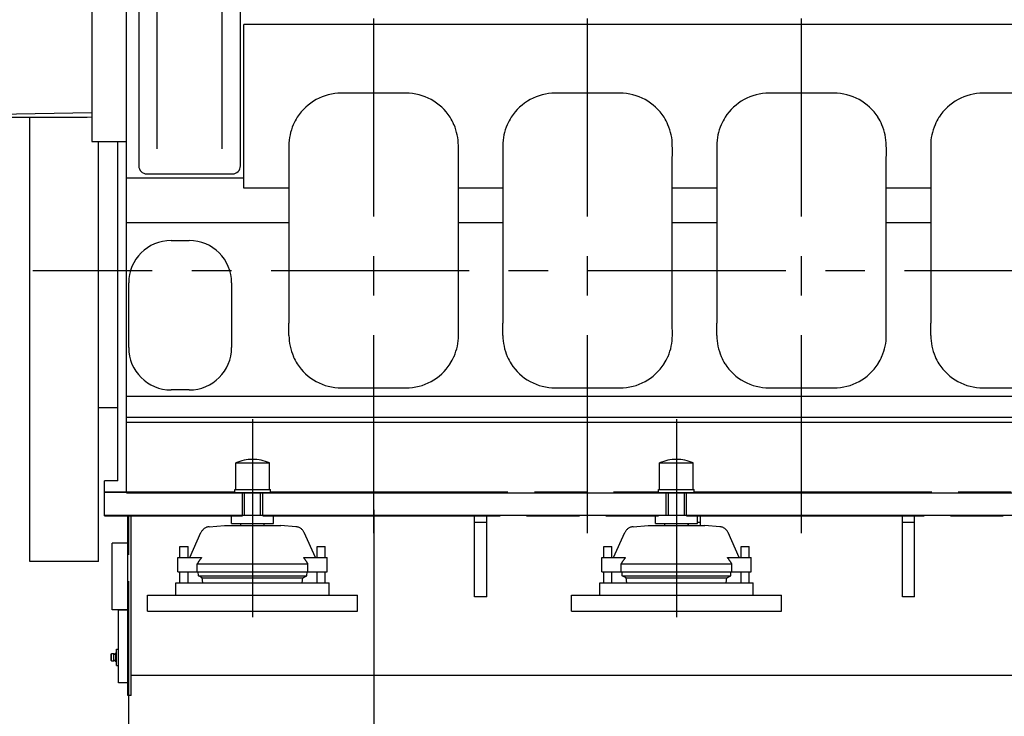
# Model space of a CAD drawing. Header units: millimetres. Extents: x 0 to 1189, y 0 to 841.
# Tile 3 of 77: x 146 to 268, y 95 to 181. Entities that reach past the tile are written whole.
import ezdxf
from ezdxf.enums import TextEntityAlignment as Align

# ---------------------------------------------------------------- set-up
doc = ezdxf.new("R2010")
doc.units = ezdxf.units.MM
doc.header["$LTSCALE"] = 65.395
doc.linetypes.add('CENTER', pattern=[0.6, 0.375, -0.075, 0.075, -0.075])
doc.linetypes.add('PHANTOM', pattern=[0.8, 0.45, -0.05, 0.1, -0.05, 0.1, -0.05])
doc.layers.get('0').update_dxf_attribs({"linetype": 'CONTINUOUS'})
for name, color, linetype in [('1907_040000_TLKS_KS_V_ABL298', 7, 'CONTINUOUS'), ('1907_041000_TLKS_KS_V_ABL318', 7, 'CONTINUOUS'), ('1907_042000_TLKS_KS_TL_V_ABL299', 7, 'CONTINUOUS'), ('1907_723600_01_SIMPLE1_T1_X_PBL308', 7, 'CONTINUOUS'), ('1907_723600_01_SIMPLE1_T2_X_PBL309', 7, 'CONTINUOUS'), ('1907_723600_01_SIMPLE1_X_ABL307', 7, 'CONTINUOUS'), ('1907_724700_04_SIMPLE1_B_ABL300', 7, 'CONTINUOUS'), ('1907_724700_04_SIMPLE1_T1_B_PBL301', 7, 'CONTINUOUS'), ('1907_725700_05_SIMPLE1_T1_X_PBL317', 7, 'CONTINUOUS'), ('1907_725700_05_SIMPLE1_X_ABL316', 7, 'CONTINUOUS'), ('1907_731000_02_SIMPLE1_D_ABL319', 7, 'CONTINUOUS'), ('1907_731000_02_SIMPLE1_T1_D_PBL320', 7, 'CONTINUOUS'), ('1907_734000_04_SIMPLE1_C_ABL324', 7, 'CONTINUOUS'), ('1907_734000_04_SIMPLE1_T1_C_PBL325', 7, 'CONTINUOUS'), ('1937_000000_TLKS_MARKETING_ABL297', 7, 'CONTINUOUS'), ('1937_030000_TLKS_V_ABL303', 7, 'CONTINUOUS'), ('1937_100000_TLKS_V_ABL310', 7, 'CONTINUOUS'), ('1937_111000_12_SIMPLE1_D_ABL329', 7, 'CONTINUOUS'), ('1937_111000_12_SIMPLE1_T1_D_PBL330', 7, 'CONTINUOUS'), ('1937_111200_08_SIMPLE1_T10_X_PBL332', 7, 'CONTINUOUS'), ('1937_111200_08_SIMPLE1_T12_X_PBL343', 7, 'CONTINUOUS'), ('1937_111200_08_SIMPLE1_T12_X_PBL370', 7, 'CONTINUOUS'), ('1937_111200_08_SIMPLE1_T12_X_PBL371', 7, 'CONTINUOUS'), ('1937_111200_08_SIMPLE1_T12_X_PBL372', 7, 'CONTINUOUS'), ('1937_111200_08_SIMPLE1_T1_X_PBL333', 7, 'CONTINUOUS'), ('1937_111200_08_SIMPLE1_X_ABL331', 7, 'CONTINUOUS'), ('1937_122000_06_SIMPLE1_A_ABL322', 7, 'CONTINUOUS'), ('1937_122000_06_SIMPLE1_T1_A_PBL323', 7, 'CONTINUOUS'), ('1937_151200_02_SIMPLE1_T2_X_PBL321', 7, 'CONTINUOUS'), ('1937_151200_02_SIMPLE1_T2_X_PBL342', 7, 'CONTINUOUS'), ('1937_151200_02_SIMPLE1_T3_X_PBL312', 7, 'CONTINUOUS'), ('1937_151200_02_SIMPLE1_X_ABL311', 7, 'CONTINUOUS'), ('1937_200000_TLKS_V_ABL344', 7, 'CONTINUOUS'), ('1937_252000_05_SIMPLE1_T1_X_PBL359', 7, 'CONTINUOUS'), ('1937_252000_05_SIMPLE1_X_ABL358', 7, 'CONTINUOUS'), ('right_6_VBL296', 7, 'CONTINUOUS')]:
    doc.layers.add(name, color=color, linetype=linetype)
doc.styles.get("Standard").update_dxf_attribs({"font": 'txt', "width": 0.6})
doc.dimstyles.new('DIMSTYLE_1', dxfattribs={"dimtxt": 3.5, "dimasz": 3.5, "dimexe": 1.8, "dimexo": 0, "dimgap": 0.875, "dimtad": 1, "dimlfac": 20, "dimdsep": 46, "dimtxsty": 'Standard', "dimblk": '_FILLED', "dimblk1": '_FILLED', "dimblk2": '_FILLED', "dimcen": 0.09, "dimadec": 0, "dimazin": 0, "dimtp": 2, "dimtm": 2, "dimtfac": 1, "dimtofl": 0, "dimtmove": 0, "dimatfit": 3, "dimldrblk": '_FILLED', "dimfxl": 1, "dimtolj": 1, "dimarcsym": 0})

# ---------------------------------------------------------------- blocks, each defined once
blk = doc.blocks.new('_FILLED')
at = {"color": 0, "linetype": 'ByBlock'}
blk.add_solid([(0, 0), (-1, 0.167), (-1, -0.167)], dxfattribs=at)
blk = doc.blocks.new('*D7')
at = {"color": 2, "linetype": 'Continuous'}
for p, q in [((399.2, 133.3), (399.2, 68.6)), ((190, 120.4), (190, 68.6)), ((190, 70.4), (294.6, 70.4)), ((399.2, 70.4), (294.6, 70.4))]:
    blk.add_line(p, q, dxfattribs=at)
at = {"color": 2, "linetype": 'Continuous', "xscale": 3.5, "yscale": 3.5, "zscale": 3.5, "rotation": 180}
blk.add_blockref('_FILLED', (190, 70.4), dxfattribs=at)
at = {"color": 2, "linetype": 'Continuous', "xscale": 3.5, "yscale": 3.5, "zscale": 3.5}
blk.add_blockref('_FILLED', (399.2, 70.4), dxfattribs=at)
at = {"color": 2, "linetype": 'Continuous', "width": 0.636905}
blk.add_text('4184', height=3.5, dxfattribs=at).set_placement((294.6, 71.28), align=Align.CENTER)
blk = doc.blocks.new('1907_724700_04_SIMPLE1_T1_B_PBL301', base_point=(116.69, 231.28))
at = {"layer": '1907_724700_04_SIMPLE1_T1_B_PBL301', "color": 7, "linetype": 'Continuous'}
for p, q in [((128.64, 272.52), (123.98, 271.27)), ((131.34, 270.96), (128.64, 272.52)), ((120.38, 270.31), (114.79, 268.81)), ((114.79, 268.81), (111.96, 263.91)), ((144.52, 263.35), (140.21, 265.84)), ((144.52, 258.59), (144.52, 263.35)), ((110.04, 260.58), (104.27, 250.59)), ((98.04, 245), (102.02, 251.89)), ((102.02, 251.89), (104.27, 250.59)), ((104.27, 250.59), (104.39, 250.48)), ((104.4, 250.51), (104.39, 250.48)), ((104.4, 250.51), (109.19, 247.74)), ((102.72, 242.3), (106.7, 249.18)), ((98.4, 244.67), (89.01, 228.4)), ((98.04, 245), (114.02, 235.78)), ((98.62, 244.67), (98.4, 244.67)), ((109.34, 238.48), (111.69, 242.55)), ((114.02, 235.78), (115.55, 238.43)), ((109.3, 228.4), (113.53, 235.72)), ((113.53, 236.06), (113.53, 235.72)), ((91.04, 231.92), (111.33, 231.92)), ((88.85, 228.1), (88.85, 228.4)), ((88.85, 228.4), (89.01, 228.4)), ((109.3, 228.12), (88.85, 228.12)), ((109.3, 228.1), (88.85, 228.1)), ((88.92, 214.8), (88.92, 228.1)), ((109.22, 220.68), (109.22, 228.1)), ((109.3, 228.4), (109.3, 228.1)), ((112.72, 220.68), (88.92, 220.68)), ((102.58, 220.58), (102.58, 190.04)), ((102.58, 220.58), (112.72, 220.58)), ((103.94, 220.58), (103.94, 190.04)), ((105.19, 220.58), (105.19, 190.04)), ((110.26, 220.58), (110.26, 190.04)), ((111.51, 220.58), (111.51, 190.04)), ((112.72, 220.58), (112.72, 190.04)), ((113.06, 219.93), (113.02, 220.38)), ((88.92, 214.8), (102.58, 191.16)), ((112.72, 190.04), (102.58, 190.04))]:
    blk.add_line(p, q, dxfattribs=at)
for centre, radius, start, end in [((112.72, 220.38), 0.294, 358.9309, 90), ((112.81, 219.9), 0.25, 250.1217, 5)]:
    blk.add_arc(centre, radius, start, end, dxfattribs=at)
blk = doc.blocks.new('1907_724700_04_SIMPLE1_B_ABL300', base_point=(116.69, 231.28))
at = {"layer": '1907_724700_04_SIMPLE1_T1_B_PBL301'}
blk.add_blockref('1907_724700_04_SIMPLE1_T1_B_PBL301', (116.69, 231.28), dxfattribs=at)
blk = doc.blocks.new('1907_723600_01_SIMPLE1_T1_X_PBL308', base_point=(139.28, 195.25))
at = {"layer": '1907_723600_01_SIMPLE1_T1_X_PBL308', "color": 7, "linetype": 'Continuous'}
for p, q in [((113.15, 223.5), (113.15, 224.5)), ((113.15, 224.5), (113.4, 224.5)), ((113.36, 219.53), (113.6, 224.5)), ((113.6, 224.5), (119.1, 224.5)), ((119.46, 219.65), (119.1, 224.5)), ((121.4, 224.1), (121.4, 224.5)), ((136.73, 221.35), (136.73, 224.5)), ((136.73, 224.5), (146.83, 224.5)), ((146.83, 220.1), (146.83, 224.5)), ((150.41, 224.1), (150.45, 224.45)), ((150.45, 224.1), (150.45, 224.5)), ((150.45, 224.5), (158.4, 224.5)), ((151.9, 224.1), (151.9, 224.5)), ((153.4, 219.5), (153.4, 224.5)), ((156.65, 219.5), (156.65, 224.5)), ((158.4, 218.75), (158.4, 224.5)), ((158.9, 218.75), (158.9, 224.5)), ((158.9, 224.5), (160.9, 224.5)), ((160.9, 218.75), (160.9, 224.5)), ((113.15, 223.5), (113.55, 223.5)), ((119.13, 224.1), (136.73, 224.1)), ((146.83, 224.1), (153.4, 224.1)), ((121.4, 221.99), (121.09, 204.25)), ((124.38, 221.99), (121.4, 221.99)), ((124.71, 209.49), (124.38, 221.99)), ((161.95, 218.75), (161.95, 222.85)), ((113.15, 184.62), (113.15, 219.59)), ((113.37, 219.59), (113.15, 219.59)), ((121.37, 220.08), (120.71, 219.94)), ((120.71, 219.94), (120.71, 187.35)), ((138.89, 220.75), (138.69, 209.35)), ((141.91, 220.75), (138.89, 220.75)), ((142.2, 204.25), (141.91, 220.75)), ((145.23, 190.5), (145.23, 220.41)), ((113.15, 219.5), (118.86, 219.5)), ((118.97, 219.53), (113.36, 219.53)), ((118.78, 219.5), (118.78, 209.79)), ((149.44, 219.5), (158.1, 219.5)), ((158.1, 216.15), (158.1, 219.5)), ((158.1, 218.75), (165.4, 218.75)), ((165.4, 218.75), (165.4, 216.75)), ((130.38, 217.74), (130.29, 212.84)), ((133.01, 212.84), (132.92, 217.74)), ((159.4, 216.15), (146.72, 216.15)), ((145.57, 214.15), (145.57, 204.76)), ((118.84, 205.17), (118.78, 209.79)), ((118.95, 202.77), (118.97, 204.7)), ((121.07, 204.25), (121.37, 189.08)), ((124.73, 204.25), (121.07, 204.25)), ((124.46, 190.41), (124.73, 204.25)), ((128.52, 204.25), (128.65, 196.82)), ((134.78, 204.25), (128.52, 204.25)), ((134.65, 196.82), (134.78, 204.25)), ((138.59, 204.25), (138.84, 190.41)), ((142.21, 204.25), (138.59, 204.25)), ((141.93, 189.08), (142.21, 204.25)), ((158.4, 204.76), (145.57, 204.76)), ((158.1, 187.68), (158.1, 204.76)), ((118.84, 202.35), (118.78, 196.5)), ((118.78, 196.5), (118.78, 187.35)), ((128.65, 196.82), (129.55, 190.41)), ((133.75, 190.41), (134.65, 196.82)), ((140.46, 190.41), (122.84, 190.41)), ((138.84, 190.5), (133.76, 190.5)), ((145.23, 190.5), (141.96, 190.5)), ((145.19, 187.35), (145.19, 190.5)), ((118.78, 188), (113.15, 188)), ((118.78, 187.99), (113.15, 187.99)), ((118.78, 187.35), (122.18, 187.35)), ((139.96, 187.34), (120.83, 186.98)), ((120.83, 186.66), (120.83, 186.98)), ((120.83, 186.66), (123, 186.66)), ((124.22, 187.05), (122.18, 187.35)), ((122.89, 187.34), (140.41, 187.34)), ((137.57, 172.08), (123, 186.66)), ((129.98, 187.34), (130.01, 187.16)), ((133.3, 187.22), (133.32, 187.34)), ((143.98, 187.42), (140.6, 187.35)), ((143.98, 187.42), (145.82, 185.57)), ((157.64, 187.35), (144.04, 187.35)), ((145.08, 187.35), (144.84, 186.56)), ((157.64, 187.67), (158.1, 187.68)), ((157.64, 184.11), (157.64, 187.67)), ((113.15, 184.62), (125.05, 184.62)), ((125.88, 183.78), (118.38, 184.62)), ((147.16, 184.62), (147.4, 184.62)), ((155.9, 184.62), (157.64, 184.62)), ((155.1, 184.01), (126.19, 183.47)), ((155.1, 184), (126.2, 183.46)), ((149.36, 184.1), (156.89, 184.1)), ((155.1, 184.11), (155.1, 184.1)), ((155.1, 184.11), (159.4, 184.11)), ((155.1, 184.09), (155.1, 166)), ((156.89, 184.09), (155.1, 184.09)), ((156.89, 184.09), (156.89, 184.1)), ((155.1, 169.57), (142.46, 169.33)), ((154.49, 169), (145.11, 169)), ((155.1, 169.01), (154.49, 169)), ((155.1, 166), (159.4, 166))]:
    blk.add_line(p, q, dxfattribs=at)
for centre, radius, start, end in [((134.15, 158.9), 62.5, 75.8362, 98.9562), ((134.15, 158.9), 62.5, 102.4156, 104.1638), ((131.65, 217.71), 1.27, 1, 178.9999), ((131.65, 204.25), 10.25, 97.4556, 133.0356), ((131.65, 204.25), 10.25, 46.2927, 82.5444), ((131.65, 204.25), 8.69, 81.0151, 98.985), ((131.65, 204.25), 8.69, 142.9298, 179.974), ((131.65, 204.25), 8.69, 0.0073, 35.8909), ((131.65, 204.25), 10.25, 226.421, 254.9997), ((131.65, 204.25), 10.25, 285.0003, 313.6363), ((122.89, 188.88), 1.54, 91.8495, 270), ((140.41, 188.88), 1.54, 270, 88.1505), ((149.36, 189.1), 5, 224.9061, 270.0126), ((145.12, 180.01), 11.01, 255.9737, 269.9331)]:
    blk.add_arc(centre, radius, start, end, dxfattribs=at)
for centre, major_axis, ratio, start_param, end_param in [((146.72, 214.15), (0, 2), 0.57735, 0, 1.570796), ((119.01, 205.18), (0, 0.3), 0.580636, -4.691445, -3.810231), ((118.8, 204.71), (0, 0.3), 0.580636, -1.58825, -0.668638), ((119.02, 202.34), (0, 0.3), 0.580636, 0.754682, 1.553343), ((118.78, 202.78), (0, 0.3), 0.580636, -2.386911, -1.58825)]:
    blk.add_ellipse(centre, major_axis=major_axis, ratio=ratio, start_param=start_param, end_param=end_param, dxfattribs=at)
blk.add_open_spline([(137.57, 172.08), (137.68, 171.96), (137.91, 171.74), (138.27, 171.43), (138.65, 171.13), (139.04, 170.85), (139.45, 170.59), (139.87, 170.34), (140.3, 170.12), (140.75, 169.91), (141.2, 169.72), (141.67, 169.55), (142.09, 169.43), (142.35, 169.36), (142.46, 169.33)], degree=3, knots=[0, 0, 0, 0, 0.083735, 0.167911, 0.252524, 0.337565, 0.423023, 0.508884, 0.595131, 0.681741, 0.768688, 0.855945, 0.943479, 1, 1, 1, 1], dxfattribs=at)
blk = doc.blocks.new('1907_723600_01_SIMPLE1_T2_X_PBL309', base_point=(130.15, 231.22))
at = {"layer": '1907_723600_01_SIMPLE1_T2_X_PBL309', "color": 7, "linetype": 'Continuous'}
for p, q in [((145.97, 228), (137.57, 237.93)), ((118.83, 228), (118.83, 236.41)), ((134.97, 228), (134.97, 236.41)), ((113.4, 228), (115.07, 232.28)), ((113.42, 228), (115.08, 232.28)), ((115.07, 232.28), (118.83, 232.28)), ((115.83, 228), (115.83, 232)), ((115.83, 232), (118.83, 232)), ((134.97, 229.59), (118.83, 229.59)), ((115.42, 229), (115.42, 228)), ((113.4, 224.5), (113.4, 228)), ((113.4, 228), (118.83, 228)), ((117.65, 224.5), (117.65, 228)), ((134.97, 228), (146.9, 228)), ((136.15, 224.5), (136.15, 228)), ((146.9, 224.5), (146.9, 228)), ((113.4, 224.5), (113.6, 224.5)), ((119.1, 224.5), (136.73, 224.5)), ((146.83, 224.5), (146.9, 224.5))]:
    blk.add_line(p, q, dxfattribs=at)
blk.add_ellipse((116.67, 228.9), major_axis=(0, 1.25), ratio=0.999985, start_param=0.735674, end_param=1.49054, dxfattribs=at)
blk = doc.blocks.new('1907_723600_01_SIMPLE1_X_ABL307', base_point=(130.15, 231.22))
at = {"layer": '1907_723600_01_SIMPLE1_T1_X_PBL308'}
blk.add_blockref('1907_723600_01_SIMPLE1_T1_X_PBL308', (139.28, 195.25), dxfattribs=at)
at = {"layer": '1907_723600_01_SIMPLE1_T2_X_PBL309'}
blk.add_blockref('1907_723600_01_SIMPLE1_T2_X_PBL309', (130.15, 231.22), dxfattribs=at)
blk = doc.blocks.new('1907_725700_05_SIMPLE1_T1_X_PBL317', base_point=(125.19, 257.05))
at = {"layer": '1907_725700_05_SIMPLE1_T1_X_PBL317', "color": 7, "linetype": 'Continuous'}
for p, q in [((124.13, 279.21), (124.77, 279.57)), ((125.29, 278.66), (124.77, 279.57)), ((105.51, 267.24), (125.29, 278.66)), ((121.23, 277.53), (122.41, 278.21)), ((122.94, 277.31), (122.41, 278.21)), ((123.81, 276.71), (123.41, 277.58)), ((116.64, 274.88), (118.22, 275.79)), ((118.36, 274.66), (117.83, 275.57)), ((111.54, 271.94), (113.06, 272.81)), ((112.44, 271.25), (111.92, 272.16)), ((107.34, 269.51), (108.46, 270.16)), ((104.98, 268.15), (105.56, 268.48)), ((107.86, 268.6), (107.34, 269.51)), ((107.94, 267.55), (107.39, 268.33)), ((105.51, 267.24), (104.98, 268.15))]:
    blk.add_line(p, q, dxfattribs=at)
blk.add_circle((126.91, 253.03), 18.49, dxfattribs=at)
blk = doc.blocks.new('1907_725700_05_SIMPLE1_X_ABL316', base_point=(125.19, 257.05))
at = {"layer": '1907_725700_05_SIMPLE1_T1_X_PBL317'}
blk.add_blockref('1907_725700_05_SIMPLE1_T1_X_PBL317', (125.19, 257.05), dxfattribs=at)
blk = doc.blocks.new('1907_042000_TLKS_KS_TL_V_ABL299', base_point=(117.12, 234.81))
at = {"layer": '1907_723600_01_SIMPLE1_X_ABL307'}
blk.add_blockref('1907_723600_01_SIMPLE1_X_ABL307', (130.15, 231.22), dxfattribs=at)
at = {"layer": '1907_724700_04_SIMPLE1_B_ABL300'}
blk.add_blockref('1907_724700_04_SIMPLE1_B_ABL300', (116.69, 231.28), dxfattribs=at)
at = {"layer": '1907_725700_05_SIMPLE1_X_ABL316'}
blk.add_blockref('1907_725700_05_SIMPLE1_X_ABL316', (125.19, 257.05), dxfattribs=at)
blk = doc.blocks.new('1907_731000_02_SIMPLE1_T1_D_PBL320', base_point=(151.65, 150))
at = {"layer": '1907_731000_02_SIMPLE1_T1_D_PBL320', "color": 7, "linetype": 'Continuous'}
for p, q in [((147.4, 184.5), (147.4, 185.97)), ((155.9, 185.97), (147.4, 185.97)), ((155.9, 184.11), (155.9, 185.97)), ((147.4, 114.03), (147.4, 169)), ((155.9, 114.03), (155.9, 166)), ((155.9, 114.03), (147.4, 114.03))]:
    blk.add_line(p, q, dxfattribs=at)
blk = doc.blocks.new('1907_731000_02_SIMPLE1_D_ABL319', base_point=(151.65, 150))
at = {"layer": '1907_731000_02_SIMPLE1_T1_D_PBL320'}
blk.add_blockref('1907_731000_02_SIMPLE1_T1_D_PBL320', (151.65, 150), dxfattribs=at)
blk = doc.blocks.new('1907_734000_04_SIMPLE1_T1_C_PBL325', base_point=(157.1, 144.3))
at = {"layer": '1907_734000_04_SIMPLE1_T1_C_PBL325', "color": 7, "linetype": 'Continuous'}
for p, q in [((158.3, 124), (158.3, 166)), ((158.3, 133.0356), (155.9, 133.0356)), ((156.65, 122.6), (156.65, 124)), ((158.3, 124), (156.65, 124))]:
    blk.add_line(p, q, dxfattribs=at)
blk = doc.blocks.new('1907_734000_04_SIMPLE1_C_ABL324', base_point=(157.1, 144.3))
at = {"layer": '1907_734000_04_SIMPLE1_T1_C_PBL325'}
blk.add_blockref('1907_734000_04_SIMPLE1_T1_C_PBL325', (157.1, 144.3), dxfattribs=at)
blk = doc.blocks.new('1907_041000_TLKS_KS_V_ABL318', base_point=(152.85, 150))
at = {"layer": '1907_731000_02_SIMPLE1_D_ABL319'}
blk.add_blockref('1907_731000_02_SIMPLE1_D_ABL319', (151.65, 150), dxfattribs=at)
at = {"layer": '1907_734000_04_SIMPLE1_C_ABL324'}
blk.add_blockref('1907_734000_04_SIMPLE1_C_ABL324', (157.1, 144.3), dxfattribs=at)
blk = doc.blocks.new('1907_040000_TLKS_KS_V_ABL298', base_point=(123.58, 196.8))
at = {"layer": '1907_041000_TLKS_KS_V_ABL318'}
blk.add_blockref('1907_041000_TLKS_KS_V_ABL318', (152.85, 150), dxfattribs=at)
at = {"layer": '1907_042000_TLKS_KS_TL_V_ABL299'}
blk.add_blockref('1907_042000_TLKS_KS_TL_V_ABL299', (117.12, 234.81), dxfattribs=at)
blk = doc.blocks.new('1937_151200_02_SIMPLE1_T3_X_PBL312', base_point=(271.02, 102.61))
at = {"layer": '1937_151200_02_SIMPLE1_T3_X_PBL312', "color": 8, "linetype": 'PHANTOM'}
for p, q in [((156.65, 119.65), (156.65, 122.65)), ((156.65, 122.65), (172.79, 122.65)), ((172.25, 122.65), (172.25, 122.55)), ((172.25, 122.55), (173.75, 122.55)), ((173.75, 119.65), (173.75, 122.55)), ((176.25, 119.65), (176.25, 122.55)), ((176.25, 122.55), (177.75, 122.55)), ((177.21, 122.65), (225.29, 122.65)), ((177.75, 122.65), (177.75, 122.55)), ((224.75, 122.65), (224.75, 122.55)), ((224.75, 122.55), (226.25, 122.55)), ((226.25, 119.65), (226.25, 122.55)), ((228.75, 122.55), (230.25, 122.55)), ((228.75, 119.65), (228.75, 122.55)), ((229.71, 122.65), (328.79, 122.65)), ((230.25, 122.65), (230.25, 122.55)), ((156.65, 119.65), (173.75, 119.65)), ((159.65, 82.15), (159.65, 119.65)), ((176.25, 119.65), (226.25, 119.65)), ((202.5, 109.65), (202.5, 119.65)), ((204, 109.65), (204, 119.65)), ((228.75, 119.65), (329.75, 119.65)), ((230.5, 118.48), (230.5, 119.65)), ((255.5, 109.65), (255.5, 119.65)), ((257, 109.65), (257, 119.65)), ((202.5, 118.9), (204, 118.9)), ((229, 118.48), (229, 118.73)), ((230.1, 118.9), (230.5, 118.9)), ((255.5, 118.9), (257, 118.9)), ((159.55, 116.27), (157.6, 116.27)), ((157.6, 108.03), (157.6, 116.27)), ((204, 109.65), (202.5, 109.65)), ((257, 109.65), (255.5, 109.65)), ((159.65, 108.03), (157.6, 108.03)), ((157.47, 102.55), (157.52, 102.6)), ((157.47, 101.75), (157.47, 102.55)), ((157.52, 101.7), (157.52, 102.6)), ((157.52, 102.6), (157.83, 102.6)), ((157.83, 102.6), (157.9, 102.56)), ((157.83, 101.7), (157.83, 102.6)), ((157.95, 102.55), (158.07, 102.6)), ((158.07, 101.58), (158.07, 102.72)), ((158.07, 102.72), (158.15, 102.72)), ((158.15, 101.15), (158.15, 103.15)), ((158.15, 103.15), (158.4, 103.15)), ((157.47, 101.75), (157.52, 101.7)), ((157.52, 101.7), (157.83, 101.7)), ((157.83, 101.7), (157.9, 101.74)), ((157.95, 101.75), (158.07, 101.7)), ((158.07, 101.58), (158.15, 101.58)), ((158.15, 101.15), (158.4, 101.15))]:
    blk.add_line(p, q, dxfattribs=at)
for centre, start, end in [((157.93, 102.61), 240.0257, 292.5816), ((157.93, 101.69), 67.4184, 119.9743)]:
    blk.add_arc(centre, 0.06, start, end, dxfattribs=at)
blk = doc.blocks.new('1937_151200_02_SIMPLE1_T2_X_PBL321', base_point=(175, 118.82))
at = {"layer": '1937_151200_02_SIMPLE1_T2_X_PBL321', "color": 2, "linetype": 'CENTER'}
blk.add_line((175, 131.65), (175, 105.98), dxfattribs=at)
at = {"layer": '1937_151200_02_SIMPLE1_T2_X_PBL321', "color": 8, "linetype": 'PHANTOM'}
for p, q in [((172.92, 122.91), (172.92, 126.21)), ((172.92, 126.21), (177.08, 126.21)), ((177.08, 122.91), (177.08, 126.21)), ((172.79, 122.55), (172.79, 122.91)), ((172.79, 122.91), (177.21, 122.91)), ((173.75, 122.55), (176.25, 122.55)), ((174.01, 119.75), (174.01, 122.55)), ((175.99, 119.75), (175.99, 122.55)), ((177.21, 122.55), (177.21, 122.91)), ((172.4, 118.73), (172.4, 119.65)), ((173.75, 119.75), (176.25, 119.75)), ((177.6, 118.73), (177.6, 119.65)), ((169.63, 118.32), (171.5, 118.48)), ((171.5, 118.48), (178.5, 118.48)), ((172.4, 118.73), (177.6, 118.73)), ((173.56, 118.48), (173.56, 118.73)), ((176.44, 118.48), (176.44, 118.73)), ((180.37, 118.32), (178.5, 118.48)), ((167.21, 114.49), (168.6, 117.58)), ((182.79, 114.49), (181.4, 117.58)), ((166, 114.49), (166, 115.85)), ((166, 115.85), (167, 115.85)), ((167, 114.49), (167, 115.85)), ((183, 115.85), (184, 115.85)), ((183, 114.49), (183, 115.85)), ((184, 114.49), (184, 115.85)), ((165.75, 112.74), (165.75, 114.49)), ((165.75, 114.49), (168.68, 114.49)), ((168.15, 112.74), (168.15, 113.74)), ((168.15, 113.74), (181.85, 113.74)), ((181.32, 114.49), (184.25, 114.49)), ((181.85, 112.74), (181.85, 113.74)), ((184.25, 112.74), (184.25, 114.49)), ((165.75, 112.74), (184.25, 112.74)), ((166, 111.35), (166, 112.74)), ((167, 111.35), (167, 112.74)), ((168.28, 112.23), (168.26, 112.74)), ((168.77, 111.98), (168.28, 112.23)), ((168.28, 112.23), (181.72, 112.23)), ((181.23, 111.98), (181.72, 112.23)), ((181.72, 112.23), (181.74, 112.74)), ((183, 111.35), (183, 112.74)), ((184, 111.35), (184, 112.74)), ((165.5, 109.85), (165.5, 111.35)), ((165.5, 111.35), (184.5, 111.35)), ((168.84, 111.35), (168.77, 111.98)), ((168.77, 111.98), (181.23, 111.98)), ((181.16, 111.35), (181.23, 111.98)), ((184.5, 109.85), (184.5, 111.35)), ((162, 107.85), (162, 109.85)), ((162, 109.85), (188, 109.85)), ((188, 107.85), (188, 109.85)), ((162, 107.85), (188, 107.85))]:
    blk.add_line(p, q, dxfattribs=at)
for centre, radius, start, end in [((175, 121.51), 5.14, 66.0588, 113.9412), ((169.74, 117.07), 1.25, 95, 155.8195), ((180.26, 117.07), 1.25, 24.1805, 85)]:
    blk.add_arc(centre, radius, start, end, dxfattribs=at)
for points, knots in [([(168.68, 114.49), (168.63, 114.43), (168.45, 114.19), (168.28, 113.94), (168.15, 113.74)], [0, 0, 0, 0, 0.247602, 1, 1, 1, 1]), ([(181.85, 113.74), (181.81, 113.81), (181.64, 114.06), (181.46, 114.31), (181.32, 114.49)], [0, 0, 0, 0, 0.252037, 1, 1, 1, 1])]:
    blk.add_open_spline(points, degree=3, knots=knots, dxfattribs=at)
blk = doc.blocks.new('1937_151200_02_SIMPLE1_T2_X_PBL342', base_point=(227.5, 118.82))
at = {"layer": '1937_151200_02_SIMPLE1_T2_X_PBL342', "color": 2, "linetype": 'CENTER'}
blk.add_line((227.5, 131.65), (227.5, 105.98), dxfattribs=at)
at = {"layer": '1937_151200_02_SIMPLE1_T2_X_PBL342', "color": 8, "linetype": 'PHANTOM'}
for p, q in [((225.42, 126.21), (229.58, 126.21)), ((225.42, 122.91), (225.42, 126.21)), ((229.58, 122.91), (229.58, 126.21)), ((225.29, 122.91), (229.71, 122.91)), ((225.29, 122.55), (225.29, 122.91)), ((226.25, 122.55), (228.75, 122.55)), ((226.51, 119.75), (226.51, 122.55)), ((228.49, 119.75), (228.49, 122.55)), ((229.71, 122.55), (229.71, 122.91)), ((224.9, 118.73), (224.9, 119.65)), ((226.25, 119.75), (228.75, 119.75)), ((230.1, 118.73), (230.1, 119.65)), ((222.13, 118.32), (224, 118.48)), ((224, 118.48), (231, 118.48)), ((224.9, 118.73), (230.1, 118.73)), ((226.06, 118.48), (226.06, 118.73)), ((228.94, 118.48), (228.94, 118.73)), ((232.87, 118.32), (231, 118.48)), ((219.71, 114.49), (221.1, 117.58)), ((235.29, 114.49), (233.9, 117.58)), ((218.5, 115.85), (219.5, 115.85)), ((218.5, 114.49), (218.5, 115.85)), ((219.5, 114.49), (219.5, 115.85)), ((235.5, 115.85), (236.5, 115.85)), ((235.5, 114.49), (235.5, 115.85)), ((236.5, 114.49), (236.5, 115.85)), ((218.25, 114.49), (221.18, 114.49)), ((218.25, 112.74), (218.25, 114.49)), ((220.65, 113.74), (234.35, 113.74)), ((220.65, 112.74), (220.65, 113.74)), ((233.82, 114.49), (236.75, 114.49)), ((234.35, 112.74), (234.35, 113.74)), ((236.75, 112.74), (236.75, 114.49)), ((218.25, 112.74), (236.75, 112.74)), ((218.5, 111.35), (218.5, 112.74)), ((219.5, 111.35), (219.5, 112.74)), ((220.78, 112.23), (220.76, 112.74)), ((220.78, 112.23), (234.22, 112.23)), ((221.27, 111.98), (220.78, 112.23)), ((233.73, 111.98), (234.22, 112.23)), ((234.22, 112.23), (234.24, 112.74)), ((235.5, 111.35), (235.5, 112.74)), ((236.5, 111.35), (236.5, 112.74)), ((218, 111.35), (237, 111.35)), ((218, 109.85), (218, 111.35)), ((221.27, 111.98), (233.73, 111.98)), ((221.34, 111.35), (221.27, 111.98)), ((233.66, 111.35), (233.73, 111.98)), ((237, 109.85), (237, 111.35)), ((214.5, 109.85), (240.5, 109.85)), ((214.5, 107.85), (214.5, 109.85)), ((240.5, 107.85), (240.5, 109.85)), ((214.5, 107.85), (240.5, 107.85))]:
    blk.add_line(p, q, dxfattribs=at)
for centre, radius, start, end in [((227.5, 121.51), 5.14, 66.0588, 113.9412), ((222.24, 117.07), 1.25, 95, 155.8195), ((232.76, 117.07), 1.25, 24.1805, 85)]:
    blk.add_arc(centre, radius, start, end, dxfattribs=at)
for points, knots in [([(221.18, 114.49), (221.13, 114.43), (220.95, 114.19), (220.78, 113.94), (220.65, 113.74)], [0, 0, 0, 0, 0.247602, 1, 1, 1, 1]), ([(234.35, 113.74), (234.31, 113.81), (234.14, 114.06), (233.96, 114.31), (233.82, 114.49)], [0, 0, 0, 0, 0.252037, 1, 1, 1, 1])]:
    blk.add_open_spline(points, degree=3, knots=knots, dxfattribs=at)
blk = doc.blocks.new('1937_151200_02_SIMPLE1_X_ABL311', base_point=(271.02, 106.03))
at = {"layer": '1937_151200_02_SIMPLE1_T2_X_PBL321'}
blk.add_blockref('1937_151200_02_SIMPLE1_T2_X_PBL321', (175, 118.82), dxfattribs=at)
at = {"layer": '1937_151200_02_SIMPLE1_T2_X_PBL342'}
blk.add_blockref('1937_151200_02_SIMPLE1_T2_X_PBL342', (227.5, 118.82), dxfattribs=at)
at = {"layer": '1937_151200_02_SIMPLE1_T3_X_PBL312'}
blk.add_blockref('1937_151200_02_SIMPLE1_T3_X_PBL312', (271.02, 102.61), dxfattribs=at)
blk = doc.blocks.new('1937_122000_06_SIMPLE1_T1_A_PBL323', base_point=(258.38, 110))
at = {"layer": '1937_122000_06_SIMPLE1_T1_A_PBL323', "color": 7, "linetype": 'Continuous'}
for p, q in [((156.65, 119.7), (156.65, 122.6)), ((156.65, 122.6), (159.4, 122.6)), ((360.1, 119.7), (156.65, 119.7)), ((159.55, 97.4), (159.55, 119.7)), ((159.95, 97.4), (159.95, 119.7)), ((158.4, 99), (158.4, 108)), ((159.55, 108), (158.4, 108)), ((159.55, 99), (158.4, 99)), ((159.95, 99.95), (354.75, 99.95)), ((159.95, 97.4), (159.55, 97.4))]:
    blk.add_line(p, q, dxfattribs=at)
blk = doc.blocks.new('1937_122000_06_SIMPLE1_A_ABL322', base_point=(258.375, 110))
at = {"layer": '1937_122000_06_SIMPLE1_T1_A_PBL323'}
blk.add_blockref('1937_122000_06_SIMPLE1_T1_A_PBL323', (258.375, 110), dxfattribs=at)
blk = doc.blocks.new('1937_111000_12_SIMPLE1_T1_D_PBL330', base_point=(258.7, 186.07))
at = {"layer": '1937_111000_12_SIMPLE1_T1_D_PBL330', "color": 2, "linetype": 'CENTER'}
for p, q in [((190, 117.5), (190, 254.65)), ((216.5, 117.5), (216.5, 254.65)), ((243, 117.5), (243, 254.65))]:
    blk.add_line(p, q, dxfattribs=at)
at = {"layer": '1937_111000_12_SIMPLE1_T1_D_PBL330', "color": 7, "linetype": 'Continuous'}
for p, q in [((159.4, 122.5), (159.4, 216.75)), ((173.9, 160.24), (173.9, 180.5)), ((354.45, 180.5), (173.9, 180.5)), ((159.4, 161.5), (173.9, 161.5)), ((179.51, 160.24), (173.9, 160.24)), ((206.01, 160.24), (200.49, 160.24)), ((232.51, 160.24), (226.99, 160.24)), ((259.01, 160.24), (253.49, 160.24)), ((159.4, 156), (179.51, 156)), ((200.49, 156), (206.01, 156)), ((226.99, 156), (232.51, 156)), ((253.49, 156), (259.01, 156)), ((159.4, 134.5), (358, 134.5)), ((159.4, 131.87), (358, 131.87)), ((159.4, 131.25), (358, 131.25)), ((159.4, 122.5), (358, 122.5))]:
    blk.add_line(p, q, dxfattribs=at)
blk = doc.blocks.new('1937_111000_12_SIMPLE1_D_ABL329', base_point=(258.7, 186.075))
at = {"layer": '1937_111000_12_SIMPLE1_T1_D_PBL330'}
blk.add_blockref('1937_111000_12_SIMPLE1_T1_D_PBL330', (258.7, 186.075), dxfattribs=at)
blk = doc.blocks.new('1937_111200_08_SIMPLE1_T10_X_PBL332', base_point=(166.03, 144.5))
at = {"layer": '1937_111200_08_SIMPLE1_T10_X_PBL332', "color": 7, "linetype": 'Continuous'}
for p, q in [((164.9, 153.75), (167.15, 153.75)), ((159.65, 140.5), (159.65, 148.5)), ((172.4, 148.5), (172.4, 140.5)), ((167.15, 135.25), (164.9, 135.25))]:
    blk.add_line(p, q, dxfattribs=at)
for centre, start, end in [((164.9, 148.5), 90, 180), ((167.15, 148.5), 0, 90), ((164.9, 140.5), 180, 270), ((167.15, 140.5), 270, 360)]:
    blk.add_arc(centre, 5.25, start, end, dxfattribs=at)
blk = doc.blocks.new('1937_111200_08_SIMPLE1_T1_X_PBL333', base_point=(167.2, 187.88))
at = {"layer": '1937_111200_08_SIMPLE1_T1_X_PBL333', "color": 7, "linetype": 'Continuous'}
for p, q in [((172.5, 213.75), (161.9, 213.75)), ((160.9, 212.75), (160.9, 163)), ((173.5, 163), (173.5, 212.75)), ((163.18, 165.1), (163.18, 210.4)), ((171.23, 210.4), (163.18, 210.4)), ((171.23, 165.1), (171.23, 210.4)), ((161.65, 194.4), (161.65, 200.42)), ((163.18, 200.42), (161.65, 200.42)), ((163.18, 194.4), (161.65, 194.4)), ((161.9, 162), (172.5, 162))]:
    blk.add_line(p, q, dxfattribs=at)
for centre, start, end in [((161.9, 212.75), 90, 180), ((172.5, 212.75), 0, 90), ((161.9, 163), 180, 270), ((172.5, 163), 270, 360)]:
    blk.add_arc(centre, 1, start, end, dxfattribs=at)
blk = doc.blocks.new('1937_111200_08_SIMPLE1_T12_X_PBL343', base_point=(190, 153.75))
at = {"layer": '1937_111200_08_SIMPLE1_T12_X_PBL343', "color": 7, "linetype": 'Continuous'}
for p, q in [((194, 172), (185.99, 172)), ((179.5, 165.49), (179.51, 164.01)), ((179.51, 164.01), (179.51, 143.5)), ((200.49, 143.49), (200.49, 164)), ((200.5, 141.99), (200.49, 143.49)), ((199.47, 138.5), (199.48, 138.51)), ((186, 135.5), (194, 135.5))]:
    blk.add_line(p, q, dxfattribs=at)
for centre, radius, start, end in [((186.01, 165.48), 6.52, 90.1732, 147.2173), ((194, 165.5), 6.5, 32.694, 90), ((185.95, 165.52), 6.44, 147.2173, 156.5056), ((194.02, 165.58), 6.44, 22.9923, 32.2056), ((186, 165.5), 6.5, 156.5056, 180.0668), ((194, 165.5), 6.49, 359.9828, 23.5645), ((188.39, 164.75), 12.12, 356.489, 3.557), ((144.96, 142.75), 34.55, 358.7753, 1.2482), ((186, 142), 6.49, 179.9178, 203.6301), ((194, 142), 6.5, 336.5214, 359.9537), ((185.97, 141.92), 6.44, 203.1105, 212.1454), ((194.06, 141.97), 6.43, 327.5209, 336.5982), ((186, 142), 6.5, 212.5834, 270.0031), ((194, 142), 6.5, 270, 327.37)]:
    blk.add_arc(centre, radius, start, end, dxfattribs=at)
blk = doc.blocks.new('1937_111200_08_SIMPLE1_T12_X_PBL370', base_point=(216.5, 153.75))
at = {"layer": '1937_111200_08_SIMPLE1_T12_X_PBL370', "color": 7, "linetype": 'Continuous'}
for p, q in [((220.5, 172), (212.49, 172)), ((206, 165.49), (206.01, 164.01)), ((206.01, 164.01), (206.01, 143.5)), ((226.99, 143.49), (226.99, 164)), ((227, 141.99), (226.99, 143.49)), ((225.97, 138.5), (225.98, 138.51)), ((212.5, 135.5), (220.5, 135.5))]:
    blk.add_line(p, q, dxfattribs=at)
for centre, radius, start, end in [((212.51, 165.48), 6.52, 90.1732, 147.2173), ((220.5, 165.5), 6.5, 32.694, 90), ((212.45, 165.52), 6.44, 147.2173, 156.5056), ((220.52, 165.58), 6.44, 22.9923, 32.2056), ((212.5, 165.5), 6.5, 156.5056, 180.0668), ((220.5, 165.5), 6.49, 359.9828, 23.5645), ((214.89, 164.75), 12.12, 356.489, 3.557), ((171.46, 142.75), 34.55, 358.7753, 1.2482), ((212.5, 142), 6.49, 179.9178, 203.6301), ((220.5, 142), 6.5, 336.5214, 359.9537), ((212.47, 141.92), 6.44, 203.1105, 212.1454), ((220.56, 141.97), 6.43, 327.5209, 336.5982), ((212.5, 142), 6.5, 212.5834, 270.0031), ((220.5, 142), 6.5, 270, 327.37)]:
    blk.add_arc(centre, radius, start, end, dxfattribs=at)
blk = doc.blocks.new('1937_111200_08_SIMPLE1_T12_X_PBL371', base_point=(242.99, 153.75))
at = {"layer": '1937_111200_08_SIMPLE1_T12_X_PBL371', "color": 7, "linetype": 'Continuous'}
for p, q in [((247, 172), (238.99, 172)), ((232.5, 165.49), (232.51, 164.01)), ((232.51, 164.01), (232.51, 143.5)), ((253.49, 143.49), (253.49, 164)), ((253.5, 141.99), (253.49, 143.49)), ((252.47, 138.5), (252.48, 138.51)), ((239, 135.5), (247, 135.5))]:
    blk.add_line(p, q, dxfattribs=at)
for centre, radius, start, end in [((239.01, 165.48), 6.52, 90.1732, 147.2173), ((247, 165.5), 6.5, 32.694, 90), ((238.95, 165.52), 6.44, 147.2173, 156.5056), ((247.02, 165.58), 6.44, 22.9923, 32.2056), ((239, 165.5), 6.5, 156.5056, 180.0668), ((247, 165.5), 6.49, 359.9828, 23.5645), ((241.39, 164.75), 12.12, 356.489, 3.557), ((197.96, 142.75), 34.55, 358.7753, 1.2482), ((239, 142), 6.49, 179.9178, 203.6301), ((247, 142), 6.5, 336.5214, 359.9537), ((238.97, 141.92), 6.44, 203.1105, 212.1454), ((247.05, 141.97), 6.43, 327.5209, 336.5982), ((239, 142), 6.5, 212.5834, 270.0031), ((247, 142), 6.5, 270, 327.37)]:
    blk.add_arc(centre, radius, start, end, dxfattribs=at)
blk = doc.blocks.new('1937_111200_08_SIMPLE1_T12_X_PBL372', base_point=(269.49, 153.75))
at = {"layer": '1937_111200_08_SIMPLE1_T12_X_PBL372', "color": 7, "linetype": 'Continuous'}
for p, q in [((273.5, 172), (265.49, 172)), ((259, 165.49), (259.01, 164.01)), ((259.01, 164.01), (259.01, 143.5)), ((279.99, 143.49), (279.99, 164)), ((280, 141.99), (279.99, 143.49)), ((278.97, 138.5), (278.98, 138.51)), ((265.5, 135.5), (273.5, 135.5))]:
    blk.add_line(p, q, dxfattribs=at)
for centre, radius, start, end in [((265.51, 165.48), 6.52, 90.1732, 147.2173), ((273.5, 165.5), 6.5, 32.694, 90), ((265.44, 165.52), 6.44, 147.2173, 156.5056), ((273.52, 165.58), 6.44, 22.9923, 32.2056), ((265.5, 165.5), 6.5, 156.5056, 180.0668), ((273.5, 165.5), 6.49, 359.9828, 23.5645), ((267.89, 164.75), 12.12, 356.489, 3.557), ((224.46, 142.75), 34.55, 358.7753, 1.2482), ((265.5, 142), 6.49, 179.9178, 203.6301), ((273.5, 142), 6.5, 336.5214, 359.9537), ((265.47, 141.92), 6.44, 203.1105, 212.1454), ((273.55, 141.97), 6.43, 327.5209, 336.5982), ((265.5, 142), 6.5, 212.5834, 270.0031), ((273.5, 142), 6.5, 270, 327.37)]:
    blk.add_arc(centre, radius, start, end, dxfattribs=at)
blk = doc.blocks.new('1937_111200_08_SIMPLE1_X_ABL331', base_point=(266.95, 174.94))
at = {"layer": '1937_111200_08_SIMPLE1_T10_X_PBL332'}
blk.add_blockref('1937_111200_08_SIMPLE1_T10_X_PBL332', (166.03, 144.5), dxfattribs=at)
at = {"layer": '1937_111200_08_SIMPLE1_T12_X_PBL343'}
blk.add_blockref('1937_111200_08_SIMPLE1_T12_X_PBL343', (190, 153.75), dxfattribs=at)
at = {"layer": '1937_111200_08_SIMPLE1_T12_X_PBL370'}
blk.add_blockref('1937_111200_08_SIMPLE1_T12_X_PBL370', (216.5, 153.75), dxfattribs=at)
at = {"layer": '1937_111200_08_SIMPLE1_T12_X_PBL371'}
blk.add_blockref('1937_111200_08_SIMPLE1_T12_X_PBL371', (242.99, 153.75), dxfattribs=at)
at = {"layer": '1937_111200_08_SIMPLE1_T12_X_PBL372'}
blk.add_blockref('1937_111200_08_SIMPLE1_T12_X_PBL372', (269.49, 153.75), dxfattribs=at)
at = {"layer": '1937_111200_08_SIMPLE1_T1_X_PBL333'}
blk.add_blockref('1937_111200_08_SIMPLE1_T1_X_PBL333', (167.2, 187.88), dxfattribs=at)
blk = doc.blocks.new('1937_100000_TLKS_V_ABL310', base_point=(271.02, 167.53))
at = {"layer": '1937_111000_12_SIMPLE1_D_ABL329'}
blk.add_blockref('1937_111000_12_SIMPLE1_D_ABL329', (258.7, 186.07), dxfattribs=at)
at = {"layer": '1937_111200_08_SIMPLE1_X_ABL331'}
blk.add_blockref('1937_111200_08_SIMPLE1_X_ABL331', (266.95, 174.94), dxfattribs=at)
at = {"layer": '1937_122000_06_SIMPLE1_A_ABL322'}
blk.add_blockref('1937_122000_06_SIMPLE1_A_ABL322', (258.38, 110), dxfattribs=at)
at = {"layer": '1937_151200_02_SIMPLE1_X_ABL311'}
blk.add_blockref('1937_151200_02_SIMPLE1_X_ABL311', (271.02, 106.03), dxfattribs=at)
blk = doc.blocks.new('1937_252000_05_SIMPLE1_T1_X_PBL359', base_point=(254.15, 151.55))
at = {"layer": '1937_252000_05_SIMPLE1_T1_X_PBL359', "color": 2, "linetype": 'CENTER'}
blk.add_line((358.76, 150), (147.79, 150), dxfattribs=at)
blk = doc.blocks.new('1937_252000_05_SIMPLE1_X_ABL358', base_point=(254.15, 151.55))
at = {"layer": '1937_252000_05_SIMPLE1_T1_X_PBL359'}
blk.add_blockref('1937_252000_05_SIMPLE1_T1_X_PBL359', (254.15, 151.55), dxfattribs=at)
blk = doc.blocks.new('1937_200000_TLKS_V_ABL344', base_point=(254.15, 196.45))
at = {"layer": '1937_252000_05_SIMPLE1_X_ABL358'}
blk.add_blockref('1937_252000_05_SIMPLE1_X_ABL358', (254.15, 151.55), dxfattribs=at)
blk = doc.blocks.new('1937_030000_TLKS_V_ABL303', base_point=(244.87, 179.78))
at = {"layer": '1937_100000_TLKS_V_ABL310'}
blk.add_blockref('1937_100000_TLKS_V_ABL310', (271.02, 167.53), dxfattribs=at)
at = {"layer": '1937_200000_TLKS_V_ABL344'}
blk.add_blockref('1937_200000_TLKS_V_ABL344', (254.15, 196.45), dxfattribs=at)
blk = doc.blocks.new('1937_000000_TLKS_MARKETING_ABL297', base_point=(237.12, 179.99))
at = {"layer": '1907_040000_TLKS_KS_V_ABL298'}
blk.add_blockref('1907_040000_TLKS_KS_V_ABL298', (123.58, 196.8), dxfattribs=at)
at = {"layer": '1937_030000_TLKS_V_ABL303'}
blk.add_blockref('1937_030000_TLKS_V_ABL303', (244.87, 179.78), dxfattribs=at)
blk = doc.blocks.new('RIGHT_6_VBL296', base_point=(243.88, 200.32))
at = {"layer": '1937_000000_TLKS_MARKETING_ABL297'}
blk.add_blockref('1937_000000_TLKS_MARKETING_ABL297', (237.12, 179.99), dxfattribs=at)

msp = doc.modelspace()

# ---------------------------------------------------------------- block references
at = {"layer": 'right_6_VBL296'}
msp.add_blockref('RIGHT_6_VBL296', (243.875, 200.325), dxfattribs=at)

# ---------------------------------------------------------------- dimensions: what is measured, and where the dimension line sits
at = {"color": 2, "linetype": 'Continuous'}
dim = msp.add_linear_dim(base=(399.19998, 70.4), p1=(190, 120.4), p2=(399.19998, 133.30182), dimstyle='DIMSTYLE_1', dxfattribs=at)
dim.commit()
dim.dimension.update_dxf_attribs({"geometry": '*D7', "text_midpoint": (294.26665, 70.4), "dimtype": 160})

doc.saveas('drawing.dxf')
